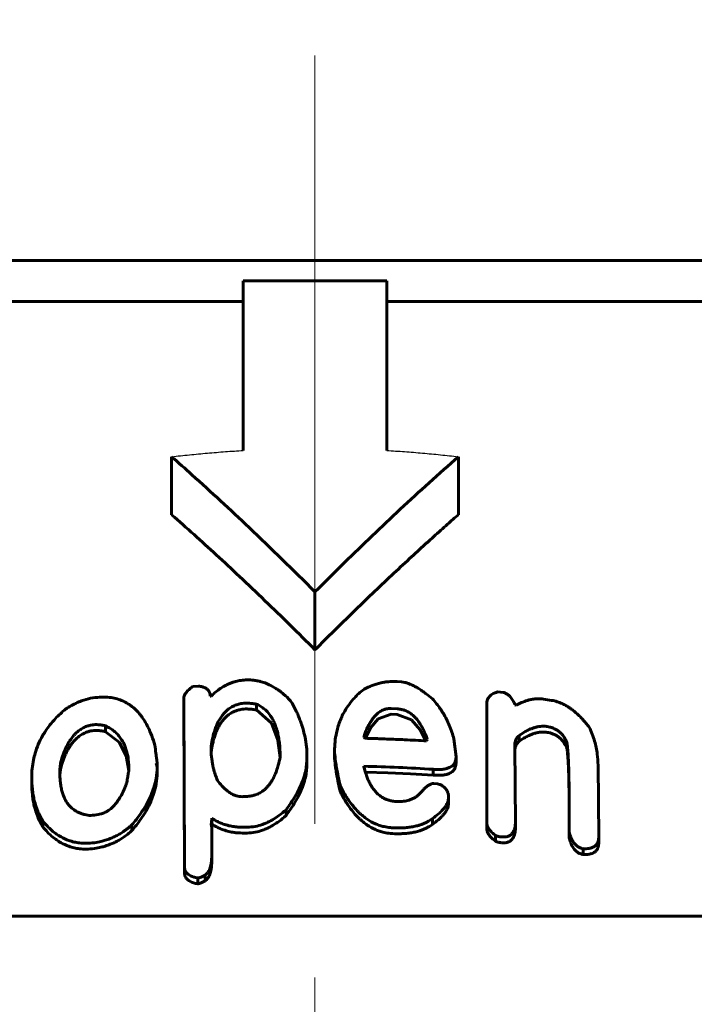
# Model space of a CAD drawing. Header units: millimetres. Extents: x 0 to 841, y 0 to 594.
# Tile 22 of 26: x 656 to 663, y 371 to 380. Entities that reach past the tile are written whole.
import ezdxf

# ---------------------------------------------------------------- set-up
doc = ezdxf.new("R2010")
doc.units = ezdxf.units.MM
for name, pattern in [('K5LT-1', [0]), ('K5LT_AXLED', [12, 7.5, -1.5, 1.5, -1.5]), ('K5LT_BASIC', [0]), ('K5LT_THIN', [0])]:
    doc.linetypes.add(name, pattern=pattern)
doc.layers.add('Системный слой', color=7, linetype='Continuous')
doc.layers.add('Системный слой (1)', color=7, linetype='Continuous', true_color=0x6c6c6c)
doc.styles.add('KDIMTEXTSTYLE', font='txt', dxfattribs={"width": 0.96, "oblique": 15, "height": 5})
doc.styles.add('KTEXTSTYLE', font='txt', dxfattribs={"width": 0.96, "height": 5})
doc.dimstyles.new('KDIMSTYLE (0.40)', dxfattribs={"dimtxt": 5, "dimasz": 1, "dimexe": 2, "dimexo": 0, "dimgap": 1, "dimtad": 1, "dimlfac": 2.5, "dimtxsty": 'KDIMTEXTSTYLE', "dimsah": 1, "dimcen": 0, "dimdle": 1, "dimadec": 0, "dimazin": 0, "dimtfac": 0.667, "dimtmove": 0, "dimatfit": 3, "dimfxl": 1, "dimtvp": 1, "dimtolj": 1, "dimtzin": 0, "dimarcsym": 0})

# ---------------------------------------------------------------- blocks, each defined once
blk = doc.blocks.new('U69')
at = {"layer": 'Системный слой (1)', "color": 150, "linetype": 'K5LT_BASIC', "lineweight": 60, "true_color": 0x0080ff}
for p, q in [((657.2644, 373.1006), (657.1296, 373.2024)), ((657.3339, 372.9662), (657.2644, 373.1006)), ((657.3586, 372.8212), (657.3339, 372.9662))]:
    blk.add_line(p, q, dxfattribs=at)
blk = doc.blocks.new('U70')
at = {"layer": 'Системный слой (1)', "color": 150, "linetype": 'K5LT_BASIC', "lineweight": 60, "true_color": 0x0080ff}
for p, q in [((659.8892, 372.8013), (659.6685, 372.8078)), ((660.1098, 372.7916), (659.8892, 372.8013)), ((660.3303, 372.7785), (660.1098, 372.7916))]:
    blk.add_line(p, q, dxfattribs=at)
blk = doc.blocks.new('U71')
at = {"layer": 'Системный слой (1)', "color": 150, "linetype": 'K5LT_BASIC', "lineweight": 60, "true_color": 0x0080ff}
for p, q in [((661.1451, 373.0814), (661.1708, 373.1086)), ((661.1275, 373.0154), (661.1323, 373.0492)), ((661.1323, 373.0492), (661.1451, 373.0814))]:
    blk.add_line(p, q, dxfattribs=at)
blk = doc.blocks.new('U72')
at = {"layer": 'Системный слой (1)', "color": 150, "linetype": 'K5LT_BASIC', "lineweight": 60, "true_color": 0x0080ff}
for p, q in [((658.7522, 373.2843), (658.6058, 373.4155)), ((658.8151, 373.12), (658.7522, 373.2843)), ((658.8354, 372.9496), (658.8151, 373.12))]:
    blk.add_line(p, q, dxfattribs=at)
blk = doc.blocks.new('U73')
at = {"layer": 'Системный слой (1)', "color": 150, "linetype": 'K5LT_BASIC', "lineweight": 60, "true_color": 0x0080ff}
for p, q in [((660.1185, 373.3174), (659.9783, 373.3687)), ((660.2045, 373.2204), (660.1185, 373.3174)), ((660.2574, 373.1126), (660.2045, 373.2204))]:
    blk.add_line(p, q, dxfattribs=at)
blk = doc.blocks.new('U76')
at = {"layer": 'Системный слой (1)', "color": 150, "linetype": 'K5LT_BASIC', "lineweight": 60, "true_color": 0x0080ff}
for p, q in [((656.6884, 372.8108), (656.6853, 372.7731)), ((656.6947, 372.8487), (656.6884, 372.8108)), ((656.7053, 372.8864), (656.6947, 372.8487))]:
    blk.add_line(p, q, dxfattribs=at)
blk = doc.blocks.new('U82')
at = {"layer": 'Системный слой (1)', "color": 150, "linetype": 'K5LT_BASIC', "lineweight": 60, "true_color": 0x0080ff}
for p, q in [((659.7929, 373.328), (659.7177, 373.2385)), ((659.921, 373.3719), (659.7929, 373.328)), ((659.7177, 373.2385), (659.6681, 373.1397))]:
    blk.add_line(p, q, dxfattribs=at)
blk = doc.blocks.new('U95')
at = {"layer": 'Системный слой (1)', "color": 150, "linetype": 'K5LT_BASIC', "lineweight": 60, "true_color": 0x0080ff}
for p, q in [((658.1671, 372.2699), (658.1676, 372.2806)), ((658.1676, 372.2806), (658.1678, 372.2913)), ((658.1678, 372.2913), (658.1679, 372.302))]:
    blk.add_line(p, q, dxfattribs=at)
blk = doc.blocks.new('D10')
at = {"layer": 'Системный слой (1)'}
for points in [[(598.8764, 387.5653), (599.3764, 388.2236), (594.3764, 387.5653), (599.3764, 386.907)], [(719.1764, 387.5653), (714.1764, 388.2236), (714.6764, 387.5653), (714.1764, 386.907)]]:
    blk.add_hatch(color=7, dxfattribs=at).paths.add_polyline_path(points)
at = {"layer": 'Системный слой (1)', "color": 7, "linetype": 'K5LT_THIN', "lineweight": 18}
for p, q in [((594.3764, 293.0019), (594.3764, 389.5653)), ((719.1764, 334.9661), (719.1764, 389.5653)), ((594.3764, 387.5653), (599.3764, 388.2236)), ((599.3764, 388.2236), (598.8764, 387.5653)), ((714.6764, 387.5653), (714.1764, 388.2236)), ((714.1764, 388.2236), (719.1764, 387.5653)), ((599.3764, 386.907), (594.3764, 387.5653)), ((719.1764, 387.5653), (594.3764, 387.5653)), ((598.8764, 387.5653), (599.3764, 386.907)), ((719.1764, 387.5653), (714.1764, 386.907)), ((714.1764, 386.907), (714.6764, 387.5653))]:
    blk.add_line(p, q, dxfattribs=at)
blk.add_wipeout([(651.7654, 388.5653), (651.7654, 395.9472), (661.3866, 395.9472), (661.3866, 388.5653)]).dxf.layer = 'Системный слой (1)'
at = {"layer": 'Системный слой (1)', "color": 7, "insert": (651.7654, 395.1528), "char_height": 5, "attachment_point": 1, "style": 'KTEXTSTYLE'}
blk.add_mtext('\\fArial|b0|c204|p34;\\H5.0;\\W1.000;\\Q15;\\fGOST Type AU|b0|i0|c204|p34;\\Q15;\\W0.960;312', dxfattribs=at)
blk = doc.blocks.new('KDIMARROW_01')
at = {"layer": 'Системный слой'}
blk.add_hatch(color=0, dxfattribs=at).paths.add_polyline_path([(0, 0), (-5, 0.6583), (-4.5, 0), (-5, -0.6583)])
at = {"layer": 'Системный слой', "color": 0, "linetype": 'K5LT_THIN', "lineweight": 18}
for p, q in [((-4.5, 0), (-5, 0.6583)), ((-5, 0.6583), (0, 0)), ((0, 0), (-5, -0.6583)), ((-5, -0.6583), (-4.5, 0))]:
    blk.add_line(p, q, dxfattribs=at)
at = {"layer": 'Системный слой (1)', "color": 0, "linetype": 'K5LT_THIN', "lineweight": 18}
blk.add_line((659.1764, 293.0019), (658.7764, 293.0019), dxfattribs=at)

msp = doc.modelspace()

# ---------------------------------------------------------------- linework, layer by layer
at = {"layer": 'Системный слой (1)', "color": 150, "linetype": 'K5LT_BASIC', "lineweight": 60, "true_color": 0x0080ff}
for p, q in [((651.5764, 377.8019), (666.7764, 377.8019)), ((658.4764, 375.9472), (658.4764, 377.6019)), ((658.4764, 377.6019), (659.8764, 377.6019)), ((659.8764, 377.6019), (659.8764, 375.9472)), ((649.201, 377.4019), (658.4764, 377.4019)), ((659.8764, 377.4019), (669.1519, 377.4019)), ((657.7764, 375.3205), (657.7764, 375.8862)), ((660.5764, 375.3205), (660.5764, 375.8862)), ((659.1764, 374.0019), (659.1764, 374.5676)), ((659.9783, 373.6909), (660.022, 373.6883)), ((657.981, 373.642), (658.0383, 373.6468)), ((660.962, 373.592), (661.0125, 373.5854)), ((657.9018, 371.8871), (657.895, 373.5269)), ((657.895, 373.4704), (657.895, 373.5269)), ((658.1529, 373.5483), (658.1611, 373.5489)), ((660.8543, 372.3127), (660.8543, 373.4781)), ((657.895, 373.4704), (657.9018, 371.8305)), ((658.6058, 373.4155), (658.6058, 373.472)), ((659.921, 373.4284), (659.9783, 373.4253)), ((661.1271, 373.4711), (661.1271, 373.463)), ((661.1271, 373.463), (661.1421, 373.4609)), ((659.921, 373.3719), (659.9783, 373.3687)), ((657.1296, 373.2024), (657.1296, 373.259)), ((659.0806, 373.1477), (659.0956, 373.0319)), ((659.655, 373.1455), (659.6618, 373.1807)), ((659.6618, 373.1422), (659.6618, 373.1807)), ((660.273, 373.1252), (660.2662, 373.1121)), ((660.5322, 373.1329), (660.554, 372.9583)), ((661.1708, 373.1086), (661.1708, 373.1651)), ((661.6237, 373.0666), (661.6237, 373.1232)), ((658.1611, 373.0019), (658.1611, 373.059)), ((659.0956, 373.0319), (659.0956, 372.9241)), ((659.3671, 372.9443), (659.3671, 373.0008)), ((661.1271, 373.0576), (661.1339, 372.3076)), ((656.7053, 372.8864), (656.7053, 372.943)), ((657.6344, 372.8577), (657.6344, 372.8997)), ((659.0956, 372.8675), (659.0956, 372.9241)), ((660.554, 372.9018), (660.554, 372.9583)), ((657.6262, 372.8921), (657.6344, 372.8577)), ((657.6344, 372.8011), (657.6344, 372.8577)), ((659.655, 372.8646), (659.655, 372.8578)), ((660.3303, 372.7785), (660.3303, 372.8351)), ((661.9402, 372.8756), (661.947, 372.1745)), ((656.4106, 372.6994), (656.4106, 372.756)), ((659.4244, 372.6133), (659.4244, 372.6699)), ((660.3385, 372.6971), (660.374, 372.6942)), ((658.5062, 372.5695), (658.4776, 372.5682)), ((660.4817, 372.5777), (660.4817, 372.5642)), ((660.4817, 372.5076), (660.4817, 372.5642)), ((658.8937, 372.3835), (658.8937, 372.4401)), ((656.5184, 372.2736), (656.5184, 372.3302)), ((658.1679, 372.302), (658.1679, 372.3586)), ((660.3235, 372.2975), (660.3235, 372.3541)), ((661.6592, 372.2241), (661.6592, 372.3802)), ((657.3888, 372.2368), (657.3888, 372.2934)), ((658.1611, 372.3009), (658.1679, 372.266)), ((658.1679, 372.266), (658.1679, 371.9924)), ((658.5349, 372.2709), (658.513, 372.27)), ((660.8543, 372.2561), (660.8543, 372.3127)), ((661.1339, 372.251), (661.1339, 372.3076)), ((658.5349, 372.2144), (658.513, 372.2134)), ((660.9402, 372.1325), (660.9402, 372.1891)), ((660.9975, 372.1756), (660.9907, 372.1764)), ((661.6592, 372.1675), (661.6592, 372.2241)), ((661.947, 372.118), (661.947, 372.1745)), ((660.9975, 372.119), (660.9907, 372.1199)), ((661.7956, 372.0035), (661.7956, 372.0601)), ((658.1679, 371.9358), (658.1679, 371.9924)), ((658.0383, 371.7752), (658.0314, 371.7747)), ((658.0314, 371.7181), (658.0314, 371.7747)), ((658.1024, 371.7449), (658.1024, 371.8015)), ((658.0383, 371.7186), (658.0314, 371.7181)), ((643.1764, 371.4019), (675.1764, 371.4019))]:
    msp.add_line(p, q, dxfattribs=at)
for centre, radius, start, end in [((659.0526, 358.8102), 14.898, 80.59452, 80.90283), ((659.2663, 356.6909), 15.8576, 98.00239, 98.26632)]:
    msp.add_arc(centre, radius, start, end, dxfattribs=at)
at = {"layer": 'Системный слой (1)', "color": 7, "linetype": 'K5LT-1'}
for points in [[(657.7764, 375.8862), (657.8343, 375.8929), (657.9505, 375.9056), (658.1258, 375.9221), (658.3014, 375.9362), (658.4182, 375.9438), (658.4764, 375.9472)], [(659.8764, 375.9472), (659.9347, 375.9438), (660.0514, 375.9362), (660.2267, 375.9222), (660.4018, 375.9056), (660.5183, 375.8929), (660.5764, 375.8862)]]:
    msp.add_open_spline(points, degree=3, dxfattribs=at)
at = {"layer": 'Системный слой (1)', "color": 150, "linetype": 'K5LT_BASIC', "lineweight": 60, "true_color": 0x0080ff}
for points, knots in [([(659.1764, 374.5676), (658.9638, 374.7802), (658.5666, 375.1681), (658.0973, 375.6021), (657.8428, 375.828), (657.7764, 375.8862)], [0, 0, 0, 0, 2.785503, 5.164579, 6, 6, 6, 6]), ([(660.5764, 375.8862), (660.3856, 375.7188), (660.0122, 375.3802), (659.5478, 374.936), (659.2722, 374.6633), (659.1764, 374.5676)], [0, 0, 0, 0, 2.4017, 4.74577, 6, 6, 6, 6]), ([(657.7764, 375.3205), (657.9229, 375.192), (658.1447, 374.9925), (658.4476, 374.7106), (658.7699, 374.4041), (659.0146, 374.1637), (659.1764, 374.0019)], [0, 0, 0, 0, 2.151747, 3.280598, 4.526652, 7, 7, 7, 7]), ([(660.5764, 375.3205), (660.5413, 375.2897), (660.4616, 375.2193), (660.3537, 375.1228), (660.2301, 375.0109), (660.0922, 374.8846), (659.8572, 374.6657), (659.5484, 374.3705), (659.3003, 374.1258), (659.1764, 374.0019)], [0, 0, 0, 0, 0.737512, 1.675221, 2.276235, 3.354583, 4.604913, 7.2952, 10, 10, 10, 10]), ([(658.498, 373.707), (658.4787, 373.7061), (658.4508, 373.703), (658.4153, 373.6957), (658.3884, 373.6887), (658.3588, 373.6789), (658.3269, 373.6657), (658.2864, 373.6455), (658.242, 373.6176), (658.1978, 373.5831), (658.1722, 373.5598), (658.1611, 373.5489)], [0, 0, 0, 0, 1.690778, 2.462622, 3.206433, 4.172037, 5.283571, 6.377912, 8.431278, 10.364413, 12, 12, 12, 12]), ([(658.9373, 373.5048), (658.9163, 373.527), (658.88, 373.562), (658.8303, 373.6011), (658.7845, 373.6322), (658.7441, 373.6548), (658.6951, 373.6762), (658.6577, 373.6889), (658.6159, 373.6989), (658.5704, 373.7063), (658.5298, 373.7082), (658.5028, 373.7073), (658.498, 373.707)], [0, 0, 0, 0, 2.687989, 4.320078, 5.270497, 7.19846, 7.973166, 9.362157, 10.13956, 11.103342, 12.664179, 13, 13, 13, 13]), ([(659.9783, 373.6909), (659.9642, 373.6917), (659.9412, 373.6923), (659.9077, 373.6912), (659.8772, 373.6887), (659.8398, 373.6834), (659.7984, 373.6744), (659.7548, 373.6611), (659.7006, 373.6397), (659.6634, 373.6199), (659.64, 373.6055)], [0, 0, 0, 0, 1.251579, 2.031718, 2.976202, 3.980406, 5.432642, 6.846072, 8.221194, 11, 11, 11, 11]), ([(660.3235, 373.5237), (660.302, 373.5414), (660.2695, 373.5671), (660.2219, 373.6011), (660.1868, 373.6241), (660.1511, 373.6448), (660.1199, 373.6606), (660.0874, 373.6741), (660.0556, 373.684), (660.0327, 373.6876), (660.022, 373.6883)], [0, 0, 0, 0, 2.814073, 4.119453, 5.71395, 6.864091, 8.045762, 8.973469, 10.074025, 11, 11, 11, 11]), ([(657.981, 373.642), (657.9676, 373.6321), (657.9492, 373.6173), (657.929, 373.5969), (657.9144, 373.5796), (657.9022, 373.5602), (657.896, 373.5412), (657.895, 373.5307), (657.895, 373.5269)], [0, 0, 0, 0, 2.763031, 3.942816, 5.011791, 6.831091, 8.223491, 9, 9, 9, 9]), ([(658.1529, 373.5483), (658.1529, 373.5609), (658.1507, 373.5762), (658.1434, 373.5924), (658.1394, 373.5995), (658.1334, 373.6077), (658.124, 373.6173), (658.1108, 373.6267), (658.0948, 373.6345), (658.0709, 373.6424), (658.0516, 373.6455), (658.0383, 373.6468)], [0, 0, 0, 0, 3.166019, 3.76531, 4.307328, 5.112398, 6.110828, 7.270967, 8.489876, 9.607573, 12, 12, 12, 12]), ([(659.64, 373.6055), (659.607, 373.5786), (659.5567, 373.5303), (659.4978, 373.4556), (659.4591, 373.3924), (659.4203, 373.312), (659.3822, 373.1958), (659.3683, 373.0838), (659.3671, 373.0125), (659.3671, 373.0008)], [0, 0, 0, 0, 1.652054, 2.786236, 3.970853, 4.833424, 6.712916, 9.463775, 10, 10, 10, 10]), ([(660.962, 373.592), (660.95, 373.5884), (660.9306, 373.5813), (660.9059, 373.5681), (660.8871, 373.5541), (660.873, 373.5386), (660.864, 373.5235), (660.8563, 373.5039), (660.8543, 373.4888), (660.8543, 373.4781)], [0, 0, 0, 0, 1.898786, 3.176523, 4.536252, 5.880962, 6.982352, 7.873221, 10, 10, 10, 10]), ([(661.1271, 373.4711), (661.1246, 373.4766), (661.1188, 373.4889), (661.1085, 373.5079), (661.0962, 373.5271), (661.0837, 373.543), (661.0718, 373.5554), (661.0605, 373.5651), (661.0483, 373.5733), (661.0357, 373.5795), (661.0237, 373.5834), (661.0162, 373.5849), (661.0125, 373.5854)], [0, 0, 0, 0, 1.538204, 3.509798, 5.459812, 7.178476, 8.348925, 9.424773, 10.493132, 11.506831, 12.281727, 13, 13, 13, 13]), ([(657.0082, 373.5321), (656.978, 373.5274), (656.9314, 373.5161), (656.8811, 373.4975), (656.84, 373.4797), (656.7959, 373.4575), (656.7599, 373.4355), (656.7421, 373.4238)], [0, 0, 0, 0, 2.442065, 3.859676, 4.380073, 6.146694, 8, 8, 8, 8]), ([(657.6125, 373.0697), (657.6037, 373.1005), (657.5845, 373.1603), (657.5509, 373.2389), (657.5165, 373.302), (657.4869, 373.3463), (657.4536, 373.3882), (657.4217, 373.4215), (657.3883, 373.4494), (657.3541, 373.474), (657.3211, 373.4928), (657.2763, 373.5123), (657.2318, 373.5269), (657.1667, 373.5388), (657.0914, 373.5419), (657.0367, 373.5366), (657.0082, 373.5321)], [0, 0, 0, 0, 2.2688, 4.346965, 5.795623, 7.097762, 7.880491, 9.272701, 10.009309, 10.541229, 11.793552, 12.189864, 13.252639, 14.302688, 15.587717, 17, 17, 17, 17]), ([(658.1611, 373.059), (658.1654, 373.0876), (658.1738, 373.1326), (658.1896, 373.1928), (658.2044, 373.2374), (658.22, 373.275), (658.2375, 373.3104), (658.2545, 373.339), (658.2713, 373.3622), (658.2912, 373.3868), (658.3121, 373.4077), (658.3373, 373.4272), (658.3535, 373.4381), (658.3761, 373.4509), (658.4048, 373.4636), (658.4371, 373.4729), (658.4684, 373.4786), (658.4875, 373.4803), (658.498, 373.4808)], [0, 0, 0, 0, 3.191603, 4.972326, 6.659356, 8.183198, 9.245968, 10.736105, 11.54399, 12.066954, 13.800416, 14.296274, 14.918984, 15.504248, 16.509079, 17.505398, 18.179126, 19, 19, 19, 19]), ([(658.6058, 373.472), (658.5969, 373.4731), (658.5814, 373.4749), (658.5588, 373.4773), (658.5399, 373.479), (658.5238, 373.4802), (658.5124, 373.4808), (658.5043, 373.481), (658.4999, 373.4809), (658.498, 373.4808)], [0, 0, 0, 0, 2.512746, 4.31796, 6.316921, 7.775851, 8.785342, 9.49352, 10, 10, 10, 10]), ([(659.0806, 373.1477), (659.0733, 373.1777), (659.0618, 373.2198), (659.0441, 373.2758), (659.0295, 373.3173), (659.0128, 373.36), (658.9922, 373.4067), (658.968, 373.4546), (658.9478, 373.4886), (658.9373, 373.5048)], [0, 0, 0, 0, 2.447631, 3.454655, 4.616609, 5.896677, 7.024027, 8.558937, 10, 10, 10, 10]), ([(660.5322, 373.1329), (660.521, 373.1772), (660.4995, 373.242), (660.4614, 373.3236), (660.4316, 373.3773), (660.3886, 373.4444), (660.3514, 373.4921), (660.3235, 373.5237)], [0, 0, 0, 0, 2.594918, 3.813, 4.911823, 5.883665, 8, 8, 8, 8]), ([(661.4082, 373.5208), (661.3883, 373.5239), (661.352, 373.5259), (661.3044, 373.5207), (661.2724, 373.5136), (661.2359, 373.5033), (661.1935, 373.4872), (661.1586, 373.4699), (661.1421, 373.4609)], [0, 0, 0, 0, 1.797894, 3.292066, 4.441356, 4.95257, 7.007475, 9, 9, 9, 9]), ([(661.8543, 373.2455), (661.8337, 373.2727), (661.8024, 373.311), (661.754, 373.361), (661.7191, 373.3929), (661.6849, 373.4199), (661.6553, 373.4405), (661.6248, 373.4592), (661.5867, 373.4785), (661.5406, 373.4964), (661.5055, 373.5049), (661.4873, 373.5079)], [0, 0, 0, 0, 2.960033, 4.16016, 5.696388, 6.764065, 7.573178, 8.458309, 9.45452, 10.706472, 12, 12, 12, 12]), ([(656.7421, 373.4238), (656.7062, 373.394), (656.6518, 373.3433), (656.5885, 373.2699), (656.5474, 373.2133), (656.5084, 373.1499), (656.4725, 373.0777), (656.4445, 372.9992), (656.4178, 372.8915), (656.4106, 372.8128), (656.4106, 372.756)], [0, 0, 0, 0, 1.738836, 2.82707, 3.835327, 4.592273, 5.942738, 7.304619, 8.304245, 11, 11, 11, 11]), ([(658.1611, 373.0024), (658.1654, 373.031), (658.1738, 373.0761), (658.1896, 373.1362), (658.2044, 373.1808), (658.22, 373.2185), (658.2375, 373.2538), (658.2545, 373.2824), (658.2713, 373.3056), (658.2912, 373.3302), (658.3121, 373.3511), (658.3373, 373.3706), (658.3535, 373.3815), (658.3761, 373.3944), (658.4048, 373.407), (658.4371, 373.4164), (658.4684, 373.422), (658.4875, 373.4238), (658.498, 373.4243)], [0, 0, 0, 0, 3.191603, 4.972326, 6.659356, 8.183198, 9.245968, 10.736105, 11.54399, 12.066954, 13.800416, 14.296274, 14.918984, 15.504248, 16.509079, 17.505398, 18.179126, 19, 19, 19, 19]), ([(658.6058, 373.4155), (658.5969, 373.4165), (658.5814, 373.4183), (658.5588, 373.4207), (658.5399, 373.4225), (658.5238, 373.4237), (658.5124, 373.4243), (658.5043, 373.4244), (658.4999, 373.4244), (658.498, 373.4243)], [0, 0, 0, 0, 2.512746, 4.31796, 6.316921, 7.775851, 8.785342, 9.49352, 10, 10, 10, 10]), ([(658.8364, 372.9545), (658.8364, 372.9872), (658.8347, 373.0392), (658.8274, 373.1095), (658.8184, 373.1637), (658.8076, 373.2095), (658.7944, 373.2519), (658.7793, 373.2906), (658.7609, 373.3271), (658.7364, 373.3664), (658.7113, 373.3973), (658.6787, 373.4275), (658.6486, 373.4502), (658.6208, 373.4653), (658.6058, 373.472)], [0, 0, 0, 0, 2.624666, 4.130215, 5.590446, 6.967239, 7.832652, 9.060281, 10.162212, 10.930306, 12.503607, 13.010403, 13.986996, 15, 15, 15, 15]), ([(659.921, 373.4284), (659.9148, 373.4288), (659.9053, 373.4288), (659.8912, 373.4277), (659.8778, 373.4258), (659.8619, 373.422), (659.8452, 373.4163), (659.8285, 373.4085), (659.8113, 373.3985), (659.7933, 373.3854), (659.7747, 373.3688), (659.7563, 373.3492), (659.7388, 373.3271), (659.7205, 373.3003), (659.6997, 373.2649), (659.6796, 373.2239), (659.6671, 373.1941), (659.6618, 373.1807)], [0, 0, 0, 0, 0.71624, 1.083961, 1.621511, 2.292582, 3.021465, 3.772067, 4.607585, 5.612885, 6.776045, 8.070721, 9.477831, 10.923969, 12.939811, 15.737414, 18, 18, 18, 18]), ([(660.273, 373.1252), (660.2654, 373.1485), (660.2514, 373.1866), (660.2277, 373.2372), (660.2076, 373.2729), (660.1891, 373.3004), (660.1726, 373.3219), (660.1519, 373.3454), (660.1284, 373.3671), (660.1039, 373.3846), (660.0852, 373.3957), (660.0672, 373.4046), (660.0443, 373.4135), (660.015, 373.4215), (659.991, 373.4245), (659.9783, 373.4253)], [0, 0, 0, 0, 3.002362, 4.858217, 6.578313, 7.740329, 8.616644, 9.576525, 11.147917, 11.957211, 12.599347, 13.260372, 13.863115, 14.875738, 16, 16, 16, 16]), ([(656.7053, 372.943), (656.7131, 372.968), (656.7262, 373.005), (656.749, 373.0563), (656.7683, 373.0928), (656.7919, 373.1302), (656.8144, 373.1597), (656.8431, 373.1904), (656.8676, 373.2115), (656.8934, 373.2288), (656.9109, 373.2389), (656.9357, 373.2508), (656.9658, 373.2614), (656.9899, 373.2665), (657.0013, 373.2682)], [0, 0, 0, 0, 2.904128, 4.270601, 5.970636, 7.232127, 8.788854, 9.643034, 11.261401, 11.743952, 12.382763, 13.003859, 14.064167, 15, 15, 15, 15]), ([(657.0013, 373.2117), (656.9928, 373.2104), (656.9737, 373.2066), (656.9478, 373.1987), (656.923, 373.1884), (656.9028, 373.1779), (656.8744, 373.1601), (656.848, 373.1385), (656.8206, 373.1101), (656.8004, 373.0851), (656.7819, 373.0582), (656.7639, 373.0282), (656.7466, 372.9945), (656.7253, 372.9459), (656.7127, 372.9102), (656.7053, 372.8864)], [0, 0, 0, 0, 0.748424, 1.682875, 2.352816, 3.13287, 3.75136, 5.471912, 6.433906, 7.762068, 8.829089, 9.944953, 11.606397, 13.067026, 16, 16, 16, 16]), ([(657.1296, 373.259), (657.1183, 373.2619), (657.0958, 373.2668), (657.0622, 373.2709), (657.0306, 373.2715), (657.0107, 373.2697), (657.0013, 373.2682)], [0, 0, 0, 0, 1.970782, 3.851431, 5.51168, 7, 7, 7, 7]), ([(657.1296, 373.2024), (657.1183, 373.2053), (657.0958, 373.2102), (657.0622, 373.2143), (657.0306, 373.2149), (657.0107, 373.2131), (657.0013, 373.2117)], [0, 0, 0, 0, 1.970782, 3.851431, 5.51168, 7, 7, 7, 7]), ([(657.3601, 372.8262), (657.3601, 372.8618), (657.3568, 372.9211), (657.343, 372.9933), (657.3297, 373.0371), (657.3179, 373.0676), (657.3054, 373.0948), (657.2872, 373.1269), (657.2629, 373.1606), (657.2328, 373.1926), (657.1987, 373.2207), (657.1643, 373.2424), (657.14, 373.2544), (657.1296, 373.259)], [0, 0, 0, 0, 3.037142, 5.030314, 6.241486, 6.91014, 7.768581, 8.731215, 9.943266, 11.090941, 12.136334, 13.229737, 14, 14, 14, 14]), ([(661.1708, 373.1651), (661.1894, 373.1785), (661.2205, 373.1988), (661.2637, 373.2211), (661.2917, 373.2329), (661.3168, 373.2417), (661.3433, 373.2491), (661.3757, 373.2546), (661.4098, 373.2562), (661.432, 373.2543), (661.4436, 373.2525)], [0, 0, 0, 0, 2.853611, 4.503882, 5.722752, 6.341165, 7.479859, 8.742938, 9.818625, 11, 11, 11, 11]), ([(661.1708, 373.1086), (661.1894, 373.1219), (661.2205, 373.1422), (661.2637, 373.1646), (661.2917, 373.1764), (661.3168, 373.1851), (661.3433, 373.1925), (661.3757, 373.198), (661.4098, 373.1996), (661.432, 373.1978), (661.4436, 373.1959)], [0, 0, 0, 0, 2.853611, 4.503882, 5.722752, 6.341165, 7.479859, 8.742938, 9.818625, 11, 11, 11, 11]), ([(661.4436, 373.2525), (661.4532, 373.251), (661.4683, 373.2478), (661.4883, 373.2418), (661.5052, 373.2355), (661.525, 373.2263), (661.5491, 373.2118), (661.5738, 373.1916), (661.5942, 373.1692), (661.6107, 373.1463), (661.6194, 373.1313), (661.6237, 373.1232)], [0, 0, 0, 0, 1.354483, 2.159293, 2.937334, 3.932436, 5.319582, 7.124477, 8.922473, 10.329576, 12, 12, 12, 12]), ([(661.4436, 373.1959), (661.4532, 373.1944), (661.4683, 373.1912), (661.4883, 373.1852), (661.5052, 373.1789), (661.525, 373.1697), (661.5491, 373.1553), (661.5738, 373.1351), (661.5942, 373.1126), (661.6107, 373.0897), (661.6194, 373.0748), (661.6237, 373.0666)], [0, 0, 0, 0, 1.354483, 2.159293, 2.937334, 3.932436, 5.319582, 7.124477, 8.922473, 10.329576, 12, 12, 12, 12]), ([(661.9402, 372.8756), (661.9402, 372.9117), (661.9367, 372.9689), (661.9236, 373.0471), (661.9017, 373.1346), (661.8762, 373.2007), (661.8543, 373.2455)], [0, 0, 0, 0, 2.057599, 3.237444, 4.414988, 7, 7, 7, 7]), ([(659.655, 373.1455), (659.6574, 373.1442), (659.6613, 373.1423), (659.6667, 373.1402), (659.6714, 373.1387), (659.6748, 373.138), (659.6768, 373.138)], [0, 0, 0, 0, 2.590913, 3.985375, 5.279698, 7, 7, 7, 7]), ([(659.6768, 373.138), (659.6986, 373.1372), (659.74, 373.1358), (659.8072, 373.1335), (659.9105, 373.1298), (660.0655, 373.1233), (660.1947, 373.1164), (660.2662, 373.1121)], [0, 0, 0, 0, 0.885205, 1.687785, 2.734791, 5.087884, 8, 8, 8, 8]), ([(661.1271, 373.0576), (661.1271, 373.0687), (661.1282, 373.0871), (661.1333, 373.1117), (661.1433, 373.1382), (661.157, 373.156), (661.1708, 373.1651)], [0, 0, 0, 0, 1.995123, 3.281781, 4.513032, 7, 7, 7, 7]), ([(661.6237, 373.1232), (661.6244, 373.1231), (661.6251, 373.1227), (661.626, 373.122), (661.6267, 373.1213), (661.6276, 373.1202), (661.6287, 373.1185), (661.6302, 373.1154), (661.6321, 373.1103), (661.6343, 373.1025), (661.6365, 373.0921), (661.6387, 373.0789), (661.6411, 373.0609), (661.6436, 373.0366), (661.6462, 373.0052), (661.6489, 372.9635), (661.6519, 372.9028), (661.6546, 372.8207), (661.6567, 372.726), (661.658, 372.6342), (661.659, 372.5197), (661.6592, 372.4367), (661.6592, 372.3802)], [0, 0, 0, 0, 0.041405, 0.059023, 0.082527, 0.115643, 0.166503, 0.252017, 0.405228, 0.645051, 0.969161, 1.370612, 1.854734, 2.633106, 3.612035, 4.757665, 6.500102, 9.226654, 12.375168, 15.28587, 17.74582, 23, 23, 23, 23]), ([(657.6344, 372.8997), (657.6343, 372.9007), (657.6341, 372.9036), (657.6337, 372.9083), (657.6329, 372.9153), (657.6317, 372.9257), (657.6297, 372.9418), (657.6267, 372.9646), (657.621, 373.0081), (657.6161, 373.0438), (657.6125, 373.0697)], [0, 0, 0, 0, 0.186985, 0.554316, 0.91041, 1.554744, 2.559124, 4.045888, 5.97909, 11, 11, 11, 11]), ([(658.1611, 373.0019), (658.1634, 372.9726), (658.1682, 372.9303), (658.1776, 372.8769), (658.1853, 372.8422), (658.1935, 372.811), (658.2056, 372.7723), (658.2166, 372.7442), (658.2252, 372.7258)], [0, 0, 0, 0, 2.806796, 4.072363, 5.168119, 6.185917, 7.124989, 9, 9, 9, 9]), ([(659.3671, 373.0008), (659.37, 372.9698), (659.3759, 372.9201), (659.3931, 372.8096), (659.4098, 372.7304), (659.4244, 372.6699)], [0, 0, 0, 0, 1.682059, 2.689378, 6, 6, 6, 6]), ([(661.6237, 373.0666), (661.6244, 373.0665), (661.6251, 373.0661), (661.626, 373.0654), (661.6267, 373.0647), (661.6276, 373.0636), (661.6287, 373.0619), (661.6302, 373.0588), (661.6321, 373.0537), (661.6343, 373.0459), (661.6365, 373.0355), (661.6387, 373.0224), (661.6411, 373.0043), (661.6436, 372.9801), (661.6462, 372.9487), (661.6489, 372.9069), (661.6519, 372.8463), (661.6546, 372.7641), (661.6567, 372.6694), (661.658, 372.5776), (661.659, 372.4632), (661.6592, 372.3801), (661.6592, 372.3236)], [0, 0, 0, 0, 0.041405, 0.059023, 0.082527, 0.115643, 0.166503, 0.252017, 0.405228, 0.645051, 0.969161, 1.370612, 1.854734, 2.633106, 3.612035, 4.757665, 6.500102, 9.226654, 12.375168, 15.28587, 17.74582, 23, 23, 23, 23]), ([(656.7053, 372.943), (656.6997, 372.9269), (656.6909, 372.8924), (656.6857, 372.8463), (656.6848, 372.8165), (656.6848, 372.8051)], [0, 0, 0, 0, 2.105656, 4.499335, 6, 6, 6, 6]), ([(657.6262, 372.8921), (657.6275, 372.8922), (657.6294, 372.8926), (657.6314, 372.8937), (657.6324, 372.8945), (657.6332, 372.8954), (657.6342, 372.8972), (657.6344, 372.8987), (657.6344, 372.8997)], [0, 0, 0, 0, 2.492251, 3.477821, 4.343884, 5.213958, 6.226146, 9, 9, 9, 9]), ([(658.5062, 372.5695), (658.5222, 372.5703), (658.551, 372.5735), (658.5849, 372.5822), (658.607, 372.5902), (658.6235, 372.5975), (658.6416, 372.6068), (658.6629, 372.6203), (658.685, 372.6375), (658.7066, 372.658), (658.7268, 372.6813), (658.7442, 372.7053), (658.7628, 372.7353), (658.7821, 372.7731), (658.802, 372.8223), (658.8212, 372.8837), (658.8314, 372.9287), (658.8364, 372.9545)], [0, 0, 0, 0, 1.267579, 2.281051, 2.818295, 3.206122, 3.803932, 4.565627, 5.433718, 6.370387, 7.386995, 8.458328, 9.370876, 11.019039, 12.9232, 15.067454, 18, 18, 18, 18]), ([(658.8937, 372.4401), (658.9261, 372.4836), (658.9709, 372.5498), (659.0221, 372.6433), (659.055, 372.7171), (659.0788, 372.7902), (659.0925, 372.8593), (659.0956, 372.9025), (659.0956, 372.9241)], [0, 0, 0, 0, 2.602905, 3.872901, 5.304934, 6.703508, 7.852297, 9, 9, 9, 9]), ([(659.3671, 372.9443), (659.37, 372.9132), (659.3759, 372.8635), (659.3931, 372.753), (659.4098, 372.6738), (659.4244, 372.6133)], [0, 0, 0, 0, 1.682059, 2.689378, 6, 6, 6, 6]), ([(660.3303, 372.8351), (660.3518, 372.8334), (660.3885, 372.832), (660.4265, 372.8353), (660.4458, 372.8387), (660.4566, 372.8409), (660.4715, 372.845), (660.4891, 372.8515), (660.5069, 372.8611), (660.522, 372.8731), (660.5331, 372.8858), (660.5433, 372.902), (660.552, 372.9258), (660.554, 372.9464), (660.554, 372.9583)], [0, 0, 0, 0, 2.906104, 4.774367, 5.093595, 5.587169, 6.296414, 7.244994, 8.285155, 9.347949, 10.330734, 11.152742, 12.745573, 15, 15, 15, 15]), ([(660.3303, 372.7785), (660.3518, 372.7768), (660.3885, 372.7754), (660.4265, 372.7788), (660.4458, 372.7821), (660.4566, 372.7844), (660.4715, 372.7884), (660.4891, 372.795), (660.5069, 372.8046), (660.522, 372.8165), (660.5331, 372.8292), (660.5433, 372.8454), (660.552, 372.8692), (660.554, 372.8898), (660.554, 372.9018)], [0, 0, 0, 0, 2.906104, 4.774367, 5.093595, 5.587169, 6.296414, 7.244994, 8.285155, 9.347949, 10.330734, 11.152742, 12.745573, 15, 15, 15, 15]), ([(656.6848, 372.8051), (656.6848, 372.7764), (656.6867, 372.7311), (656.6946, 372.6709), (656.704, 372.6261), (656.7156, 372.5883), (656.7313, 372.5495), (656.75, 372.5153), (656.7774, 372.4789), (656.8029, 372.4539), (656.8327, 372.4321), (656.8601, 372.4164), (656.8933, 372.4026), (656.9349, 372.3906), (656.9664, 372.3856), (656.9863, 372.3838)], [0, 0, 0, 0, 2.616272, 4.080238, 5.475185, 6.748314, 7.645074, 9.228259, 10.16163, 11.534466, 12.1368, 13.037394, 13.900674, 14.701953, 16, 16, 16, 16]), ([(657.3383, 372.7016), (657.34, 372.7133), (657.3429, 372.733), (657.3471, 372.7602), (657.3505, 372.7807), (657.3532, 372.7961), (657.3553, 372.8066), (657.3568, 372.8139), (657.3584, 372.8203), (657.3595, 372.8241), (657.3601, 372.8262)], [0, 0, 0, 0, 3.085543, 5.219641, 7.205968, 8.517964, 9.296772, 9.980017, 10.456736, 11, 11, 11, 11]), ([(657.3888, 372.2934), (657.4189, 372.3284), (657.4685, 372.3918), (657.5211, 372.4738), (657.5546, 372.5364), (657.581, 372.5938), (657.6068, 372.6644), (657.6287, 372.7548), (657.6344, 372.8214), (657.6344, 372.8577)], [0, 0, 0, 0, 2.026055, 3.580087, 4.476427, 5.366037, 6.602313, 8.142607, 10, 10, 10, 10]), ([(658.8937, 372.3835), (658.9261, 372.427), (658.9709, 372.4932), (659.0221, 372.5867), (659.055, 372.6605), (659.0788, 372.7337), (659.0925, 372.8027), (659.0956, 372.8459), (659.0956, 372.8675)], [0, 0, 0, 0, 2.602905, 3.872901, 5.304934, 6.703508, 7.852297, 9, 9, 9, 9]), ([(659.655, 372.8578), (659.6607, 372.834), (659.6711, 372.7966), (659.6893, 372.7468), (659.7057, 372.71), (659.7223, 372.6791), (659.7407, 372.6502), (659.7587, 372.6266), (659.7769, 372.6068), (659.798, 372.5867), (659.8201, 372.5696), (659.8489, 372.5527), (659.8744, 372.5409), (659.9077, 372.53), (659.9403, 372.5237), (659.9623, 372.5216), (659.9715, 372.5212)], [0, 0, 0, 0, 2.88206, 4.488498, 6.014338, 7.398283, 8.366384, 9.727225, 10.527572, 11.124514, 12.650289, 13.21123, 14.206572, 15.156437, 16.225426, 17, 17, 17, 17]), ([(656.4106, 372.756), (656.4106, 372.7176), (656.4134, 372.6604), (656.4237, 372.5855), (656.4385, 372.5135), (656.4659, 372.427), (656.4989, 372.3616), (656.5184, 372.3302)], [0, 0, 0, 0, 2.070939, 3.099266, 4.106596, 6.068724, 8, 8, 8, 8]), ([(657.3888, 372.2368), (657.4189, 372.2718), (657.4685, 372.3352), (657.5211, 372.4173), (657.5546, 372.4798), (657.581, 372.5372), (657.6068, 372.6079), (657.6287, 372.6982), (657.6344, 372.7648), (657.6344, 372.8011)], [0, 0, 0, 0, 2.026055, 3.580087, 4.476427, 5.366037, 6.602313, 8.142607, 10, 10, 10, 10]), ([(658.2252, 372.7258), (658.238, 372.7083), (658.2592, 372.6818), (658.2914, 372.6486), (658.3129, 372.6297), (658.3311, 372.6159), (658.3466, 372.6053), (658.3683, 372.5925), (658.39, 372.5828), (658.4137, 372.575), (658.4372, 372.5696), (658.4604, 372.5677), (658.4743, 372.5681), (658.4776, 372.5682)], [0, 0, 0, 0, 3.331425, 5.078353, 6.741631, 7.39557, 8.260421, 9.292326, 10.739849, 11.290675, 12.378185, 13.625948, 14, 14, 14, 14]), ([(656.4106, 372.6994), (656.4106, 372.6611), (656.4134, 372.6038), (656.4237, 372.529), (656.4385, 372.4569), (656.4659, 372.3705), (656.4989, 372.305), (656.5184, 372.2736)], [0, 0, 0, 0, 2.070939, 3.099266, 4.106596, 6.068724, 8, 8, 8, 8]), ([(657.0587, 372.3941), (657.0687, 372.3955), (657.0824, 372.3984), (657.1017, 372.4042), (657.119, 372.4108), (657.1402, 372.4211), (657.1621, 372.4348), (657.1845, 372.452), (657.2079, 372.4737), (657.2297, 372.4983), (657.2488, 372.5237), (657.2701, 372.5556), (657.2943, 372.5985), (657.3183, 372.65), (657.3323, 372.6853), (657.3383, 372.7016)], [0, 0, 0, 0, 0.923689, 1.284071, 1.868561, 2.653212, 3.548347, 4.415861, 5.550427, 6.93449, 8.030289, 9.142636, 11.354741, 13.846563, 16, 16, 16, 16]), ([(659.4244, 372.6699), (659.4418, 372.6358), (659.4671, 372.5909), (659.5095, 372.5267), (659.5431, 372.4815), (659.5786, 372.4409), (659.6057, 372.4135), (659.6319, 372.3892), (659.6586, 372.3673), (659.7035, 372.3354), (659.7441, 372.3124), (659.7872, 372.2947), (659.8151, 372.2848), (659.8571, 372.2732), (659.8998, 372.2665), (659.928, 372.2645), (659.9347, 372.2642)], [0, 0, 0, 0, 3.264913, 4.301952, 6.295987, 7.813298, 8.553175, 9.269068, 10.517882, 11.121868, 13.260757, 13.748694, 14.250412, 15.212712, 16.577945, 17, 17, 17, 17]), ([(659.4244, 372.6133), (659.4418, 372.5793), (659.4671, 372.5343), (659.5095, 372.4701), (659.5431, 372.4249), (659.5786, 372.3843), (659.6057, 372.3569), (659.6319, 372.3326), (659.6586, 372.3107), (659.7035, 372.2788), (659.7441, 372.2559), (659.7872, 372.2382), (659.8151, 372.2283), (659.8571, 372.2166), (659.8998, 372.2099), (659.928, 372.208), (659.9347, 372.2076)], [0, 0, 0, 0, 3.264913, 4.301952, 6.295987, 7.813298, 8.553175, 9.269068, 10.517882, 11.121868, 13.260757, 13.748694, 14.250412, 15.212712, 16.577945, 17, 17, 17, 17]), ([(660.2375, 372.6407), (660.2271, 372.6259), (660.2088, 372.6039), (660.179, 372.5778), (660.1553, 372.5615), (660.1317, 372.5487), (660.1082, 372.5388), (660.0833, 372.531), (660.0563, 372.5251), (660.0191, 372.5204), (659.9901, 372.5202), (659.9715, 372.5212)], [0, 0, 0, 0, 2.508555, 3.866338, 5.084946, 6.065191, 7.04458, 8.013111, 8.971042, 10.040945, 12, 12, 12, 12]), ([(660.3385, 372.6971), (660.3346, 372.6974), (660.3294, 372.6971), (660.3223, 372.6957), (660.3154, 372.6939), (660.3057, 372.6902), (660.294, 372.6842), (660.2818, 372.6767), (660.2706, 372.6687), (660.2556, 372.6569), (660.245, 372.6476), (660.2375, 372.6407)], [0, 0, 0, 0, 1.02211, 1.379984, 1.985369, 3.013678, 4.351407, 5.893093, 7.419454, 8.671525, 12, 12, 12, 12]), ([(660.4817, 372.5777), (660.4801, 372.5861), (660.4769, 372.5987), (660.47, 372.6162), (660.4622, 372.6316), (660.4504, 372.6484), (660.4355, 372.6634), (660.4198, 372.6747), (660.4055, 372.6826), (660.3906, 372.6891), (660.3801, 372.6925), (660.374, 372.6942)], [0, 0, 0, 0, 2.116859, 3.151405, 4.504638, 6.138743, 7.736065, 8.963192, 9.989886, 10.858108, 12, 12, 12, 12]), ([(660.3235, 372.3541), (660.3438, 372.3686), (660.3766, 372.394), (660.4127, 372.4281), (660.4327, 372.4506), (660.4453, 372.4669), (660.4556, 372.4818), (660.4686, 372.5047), (660.4791, 372.5323), (660.4817, 372.5546), (660.4817, 372.5642)], [0, 0, 0, 0, 2.792614, 4.650119, 5.785044, 6.401832, 7.178962, 8.029002, 9.735831, 11, 11, 11, 11]), ([(658.5349, 372.2709), (658.5612, 372.2721), (658.6107, 372.2791), (658.6638, 372.296), (658.7031, 372.3123), (658.7335, 372.3268), (658.7761, 372.3507), (658.8315, 372.3878), (658.8714, 372.4204), (658.8937, 372.4401)], [0, 0, 0, 0, 1.781104, 3.416835, 3.90908, 4.847495, 5.893102, 7.578075, 10, 10, 10, 10]), ([(660.3235, 372.2975), (660.3438, 372.312), (660.3766, 372.3374), (660.4127, 372.3715), (660.4327, 372.394), (660.4453, 372.4103), (660.4556, 372.4253), (660.4686, 372.4481), (660.4791, 372.4757), (660.4817, 372.498), (660.4817, 372.5076)], [0, 0, 0, 0, 2.792614, 4.650119, 5.785044, 6.401832, 7.178962, 8.029002, 9.735831, 11, 11, 11, 11]), ([(656.5184, 372.3302), (656.5405, 372.3027), (656.5795, 372.26), (656.6365, 372.213), (656.689, 372.1777), (656.7324, 372.1554), (656.7824, 372.1365), (656.8232, 372.1246), (656.8796, 372.1149), (656.9455, 372.1112), (656.9945, 372.1149), (657.0218, 372.1188)], [0, 0, 0, 0, 2.607965, 4.140629, 5.083942, 6.819207, 7.234791, 8.344464, 9.337302, 10.497818, 12, 12, 12, 12]), ([(658.1611, 372.3009), (658.1614, 372.3009), (658.1619, 372.3012), (658.1624, 372.3016), (658.1628, 372.3021), (658.1632, 372.3027), (658.1637, 372.3038), (658.1644, 372.3058), (658.1653, 372.3094), (658.1661, 372.3149), (658.1668, 372.322), (658.1673, 372.3301), (658.1678, 372.3424), (658.1679, 372.3519), (658.1679, 372.3586)], [0, 0, 0, 0, 0.188817, 0.323951, 0.431236, 0.593904, 0.853948, 1.312042, 2.149654, 3.626913, 5.527028, 7.638768, 9.869349, 15, 15, 15, 15]), ([(658.1679, 372.3586), (658.1852, 372.3466), (658.2147, 372.3289), (658.254, 372.311), (658.2913, 372.2968), (658.3335, 372.2845), (658.3814, 372.2757), (658.4404, 372.2692), (658.4828, 372.2687), (658.513, 372.27)], [0, 0, 0, 0, 1.939633, 3.083508, 3.732707, 5.310357, 6.694048, 7.636489, 10, 10, 10, 10]), ([(658.5349, 372.2144), (658.5612, 372.2155), (658.6107, 372.2226), (658.6638, 372.2395), (658.7031, 372.2557), (658.7335, 372.2703), (658.7761, 372.2942), (658.8315, 372.3313), (658.8714, 372.3638), (658.8937, 372.3835)], [0, 0, 0, 0, 1.781104, 3.416835, 3.90908, 4.847495, 5.893102, 7.578075, 10, 10, 10, 10]), ([(659.9347, 372.2642), (659.9626, 372.2628), (660.0041, 372.2622), (660.0616, 372.2652), (660.1071, 372.2701), (660.1546, 372.2787), (660.1964, 372.2899), (660.2319, 372.3026), (660.2602, 372.3152), (660.2913, 372.3317), (660.3114, 372.345), (660.3235, 372.3541)], [0, 0, 0, 0, 2.347762, 3.46903, 4.848739, 6.231885, 7.618796, 8.655743, 9.630321, 10.481718, 12, 12, 12, 12]), ([(656.5184, 372.2736), (656.5405, 372.2462), (656.5795, 372.2034), (656.6365, 372.1564), (656.689, 372.1212), (656.7324, 372.0989), (656.7824, 372.08), (656.8232, 372.068), (656.8796, 372.0583), (656.9455, 372.0546), (656.9945, 372.0584), (657.0218, 372.0622)], [0, 0, 0, 0, 2.607965, 4.140629, 5.083942, 6.819207, 7.234791, 8.344464, 9.337302, 10.497818, 12, 12, 12, 12]), ([(657.0218, 372.1188), (657.0437, 372.1218), (657.0796, 372.1286), (657.1235, 372.1406), (657.1564, 372.1515), (657.1883, 372.1637), (657.2247, 372.1801), (657.2641, 372.2011), (657.3221, 372.2372), (657.3626, 372.2695), (657.3888, 372.2934)], [0, 0, 0, 0, 1.661691, 2.753172, 3.459885, 4.321429, 5.401412, 6.596369, 7.89287, 11, 11, 11, 11]), ([(657.0218, 372.0622), (657.0437, 372.0653), (657.0796, 372.072), (657.1235, 372.084), (657.1564, 372.0949), (657.1883, 372.1072), (657.2247, 372.1236), (657.2641, 372.1445), (657.3221, 372.1807), (657.3626, 372.2129), (657.3888, 372.2368)], [0, 0, 0, 0, 1.661691, 2.753172, 3.459885, 4.321429, 5.401412, 6.596369, 7.89287, 11, 11, 11, 11]), ([(658.1679, 372.302), (658.1852, 372.29), (658.2147, 372.2723), (658.254, 372.2544), (658.2913, 372.2402), (658.3335, 372.2279), (658.3814, 372.2191), (658.4404, 372.2126), (658.4828, 372.2121), (658.513, 372.2134)], [0, 0, 0, 0, 1.939633, 3.083508, 3.732707, 5.310357, 6.694048, 7.636489, 10, 10, 10, 10]), ([(659.9347, 372.2076), (659.9626, 372.2062), (660.0041, 372.2056), (660.0616, 372.2086), (660.1071, 372.2136), (660.1546, 372.2222), (660.1964, 372.2334), (660.2319, 372.2461), (660.2602, 372.2586), (660.2913, 372.2751), (660.3114, 372.2885), (660.3235, 372.2975)], [0, 0, 0, 0, 2.347762, 3.46903, 4.848739, 6.231885, 7.618796, 8.655743, 9.630321, 10.481718, 12, 12, 12, 12]), ([(660.8543, 372.3127), (660.8543, 372.3055), (660.8558, 372.2934), (660.8613, 372.2775), (660.8677, 372.2643), (660.8782, 372.2476), (660.8982, 372.2238), (660.9213, 372.2035), (660.9372, 372.1914), (660.9402, 372.1891)], [0, 0, 0, 0, 1.564359, 2.638627, 3.506303, 4.548089, 6.519936, 9.337585, 10, 10, 10, 10]), ([(660.8543, 372.2561), (660.8543, 372.249), (660.8558, 372.2368), (660.8613, 372.221), (660.8677, 372.2077), (660.8782, 372.191), (660.8982, 372.1672), (660.9213, 372.1469), (660.9372, 372.1348), (660.9402, 372.1325)], [0, 0, 0, 0, 1.564359, 2.638627, 3.506303, 4.548089, 6.519936, 9.337585, 10, 10, 10, 10]), ([(660.9975, 372.1756), (661.0075, 372.1744), (661.0213, 372.1738), (661.0375, 372.1752), (661.0478, 372.177), (661.0591, 372.1799), (661.072, 372.1852), (661.0851, 372.1931), (661.0971, 372.2038), (661.107, 372.2163), (661.1162, 372.2321), (661.1243, 372.2525), (661.1307, 372.2786), (661.1331, 372.2977), (661.1339, 372.3076)], [0, 0, 0, 0, 1.654944, 2.254346, 2.733703, 3.436882, 4.290059, 5.278575, 6.401537, 7.59791, 8.74822, 10.506877, 12.651845, 15, 15, 15, 15]), ([(660.9975, 372.119), (661.0075, 372.1179), (661.0213, 372.1172), (661.0375, 372.1187), (661.0478, 372.1204), (661.0591, 372.1233), (661.072, 372.1286), (661.0851, 372.1366), (661.0971, 372.1472), (661.107, 372.1598), (661.1162, 372.1756), (661.1243, 372.1959), (661.1307, 372.222), (661.1331, 372.2411), (661.1339, 372.251)], [0, 0, 0, 0, 1.654944, 2.254346, 2.733703, 3.436882, 4.290059, 5.278575, 6.401537, 7.59791, 8.74822, 10.506877, 12.651845, 15, 15, 15, 15]), ([(660.9402, 372.1891), (660.9427, 372.1877), (660.9474, 372.1856), (660.9556, 372.1828), (660.9644, 372.1806), (660.9764, 372.1783), (660.9852, 372.1771), (660.9907, 372.1764)], [0, 0, 0, 0, 1.367009, 2.457558, 3.993434, 5.488931, 8, 8, 8, 8]), ([(660.9402, 372.1325), (660.9427, 372.1311), (660.9474, 372.129), (660.9556, 372.1263), (660.9644, 372.1241), (660.9764, 372.1217), (660.9852, 372.1205), (660.9907, 372.1199)], [0, 0, 0, 0, 1.367009, 2.457559, 3.993435, 5.488932, 8, 8, 8, 8]), ([(661.6592, 372.2241), (661.663, 372.2083), (661.6704, 372.1829), (661.6834, 372.1526), (661.6949, 372.1316), (661.706, 372.1153), (661.721, 372.0978), (661.7365, 372.0844), (661.7533, 372.0742), (661.7674, 372.0676), (661.7814, 372.063), (661.7915, 372.0608), (661.7956, 372.0601)], [0, 0, 0, 0, 3.209461, 5.076039, 6.199775, 7.597262, 8.554716, 10.1208, 10.885715, 11.538936, 12.404972, 13, 13, 13, 13]), ([(661.6592, 372.1675), (661.663, 372.1517), (661.6704, 372.1264), (661.6834, 372.096), (661.6949, 372.075), (661.706, 372.0587), (661.721, 372.0413), (661.7365, 372.0278), (661.7533, 372.0176), (661.7674, 372.011), (661.7814, 372.0064), (661.7915, 372.0042), (661.7956, 372.0035)], [0, 0, 0, 0, 3.209461, 5.076039, 6.199775, 7.597262, 8.554716, 10.1208, 10.885715, 11.538936, 12.404972, 13, 13, 13, 13]), ([(661.7956, 372.0601), (661.8151, 372.0592), (661.8393, 372.0599), (661.8651, 372.0652), (661.8777, 372.0687), (661.8916, 372.074), (661.9062, 372.0822), (661.9186, 372.0926), (661.9279, 372.1036), (661.9373, 372.1191), (661.9453, 372.1425), (661.947, 372.1631), (661.947, 372.1745)], [0, 0, 0, 0, 2.88667, 3.491287, 4.082529, 4.947234, 5.93797, 6.96581, 7.914904, 8.729672, 10.622346, 13, 13, 13, 13]), ([(661.7956, 372.0035), (661.8151, 372.0026), (661.8393, 372.0034), (661.8651, 372.0086), (661.8777, 372.0121), (661.8916, 372.0175), (661.9062, 372.0257), (661.9186, 372.036), (661.9279, 372.047), (661.9373, 372.0626), (661.9453, 372.0859), (661.947, 372.1065), (661.947, 372.118)], [0, 0, 0, 0, 2.88667, 3.491287, 4.082529, 4.947234, 5.93797, 6.96581, 7.914904, 8.729672, 10.622346, 13, 13, 13, 13]), ([(658.1024, 371.8015), (658.1105, 371.8073), (658.125, 371.8211), (658.1395, 371.8432), (658.1498, 371.8664), (658.157, 371.8895), (658.1631, 371.9181), (658.1671, 371.9527), (658.1679, 371.9788), (658.1679, 371.9924)], [0, 0, 0, 0, 1.183914, 2.534912, 3.596627, 4.793439, 6.077725, 7.927733, 10, 10, 10, 10]), ([(657.9018, 371.8871), (657.9018, 371.8763), (657.904, 371.8585), (657.9128, 371.8383), (657.9223, 371.8245), (657.9335, 371.8128), (657.9496, 371.801), (657.9692, 371.7911), (657.9963, 371.7815), (658.0175, 371.7769), (658.0314, 371.7747)], [0, 0, 0, 0, 2.197039, 3.611412, 4.368625, 5.376753, 6.546526, 7.778856, 8.924314, 11, 11, 11, 11]), ([(658.1024, 371.7449), (658.1105, 371.7507), (658.125, 371.7645), (658.1395, 371.7867), (658.1498, 371.8098), (658.157, 371.8329), (658.1631, 371.8615), (658.1671, 371.8961), (658.1679, 371.9222), (658.1679, 371.9358)], [0, 0, 0, 0, 1.183914, 2.534912, 3.596627, 4.793439, 6.077725, 7.927733, 10, 10, 10, 10]), ([(657.9018, 371.8305), (657.9018, 371.8198), (657.904, 371.802), (657.9128, 371.7817), (657.9223, 371.7679), (657.9335, 371.7562), (657.9496, 371.7445), (657.9692, 371.7345), (657.9963, 371.7249), (658.0175, 371.7203), (658.0314, 371.7181)], [0, 0, 0, 0, 2.197039, 3.611412, 4.368625, 5.376753, 6.546526, 7.778856, 8.924314, 11, 11, 11, 11]), ([(658.0383, 371.7752), (658.0401, 371.7753), (658.0443, 371.776), (658.0513, 371.7779), (658.0589, 371.7807), (658.0682, 371.7845), (658.0829, 371.7912), (658.0947, 371.7974), (658.1024, 371.8015)], [0, 0, 0, 0, 0.659941, 1.593255, 2.707914, 3.739806, 5.480555, 9, 9, 9, 9]), ([(658.0383, 371.7186), (658.0401, 371.7188), (658.0443, 371.7195), (658.0513, 371.7214), (658.0589, 371.7241), (658.0682, 371.7279), (658.0829, 371.7346), (658.0947, 371.7408), (658.1024, 371.7449)], [0, 0, 0, 0, 0.659941, 1.593255, 2.707914, 3.739806, 5.480555, 9, 9, 9, 9])]:
    msp.add_open_spline(points, degree=3, knots=knots, dxfattribs=at)
msp.add_open_spline([(660.3303, 372.8351), (660.1054, 372.8501), (659.8803, 372.86), (659.655, 372.8646)], degree=3, dxfattribs=at)

# ---------------------------------------------------------------- block references
at = {"layer": 'Системный слой (1)'}
for name in ['U72', 'U82', 'U73', 'U69', 'U71', 'U76', 'U70', 'U95']:
    msp.add_blockref(name, (0, 0), dxfattribs=at)

# ---------------------------------------------------------------- next in the draw order: dimensions: what is measured, and where the dimension line sits
at = {"layer": 'Системный слой (1)', "color": 7}
dim = msp.add_linear_dim(base=(719.1764, 387.5653), p1=(594.3764, 293.0019), p2=(719.1764, 334.9661), dimstyle='KDIMSTYLE (0.40)', override={"dimexo": 0, "dimpost": '\\fGOST Type AU|b0|c204|p34;\\H5.0;\\W0.960;\\Q15;<>', "dimblk1": 'KDIMARROW_01', "dimblk2": 'KDIMARROW_01', "dimse1": 0, "dimse2": 0, "dimclrt": 7, "dimtol": 1, "dimtp": 0, "dimtm": 0, "dimtdec": 5, "dimtolj": 1}, dxfattribs=at)
dim.commit()
dim.dimension.update_dxf_attribs({"geometry": 'D10', "text_midpoint": (656.7764, 387.5653), "dimtype": 160})

# ---------------------------------------------------------------- next in the draw order: linework, layer by layer
at = {"layer": 'Системный слой (1)', "color": 30, "linetype": 'K5LT_AXLED', "lineweight": 18, "true_color": 0xff8000}
msp.add_line((659.1764, 379.8019), (659.1764, 363.8019), dxfattribs=at)

doc.saveas('drawing.dxf')
